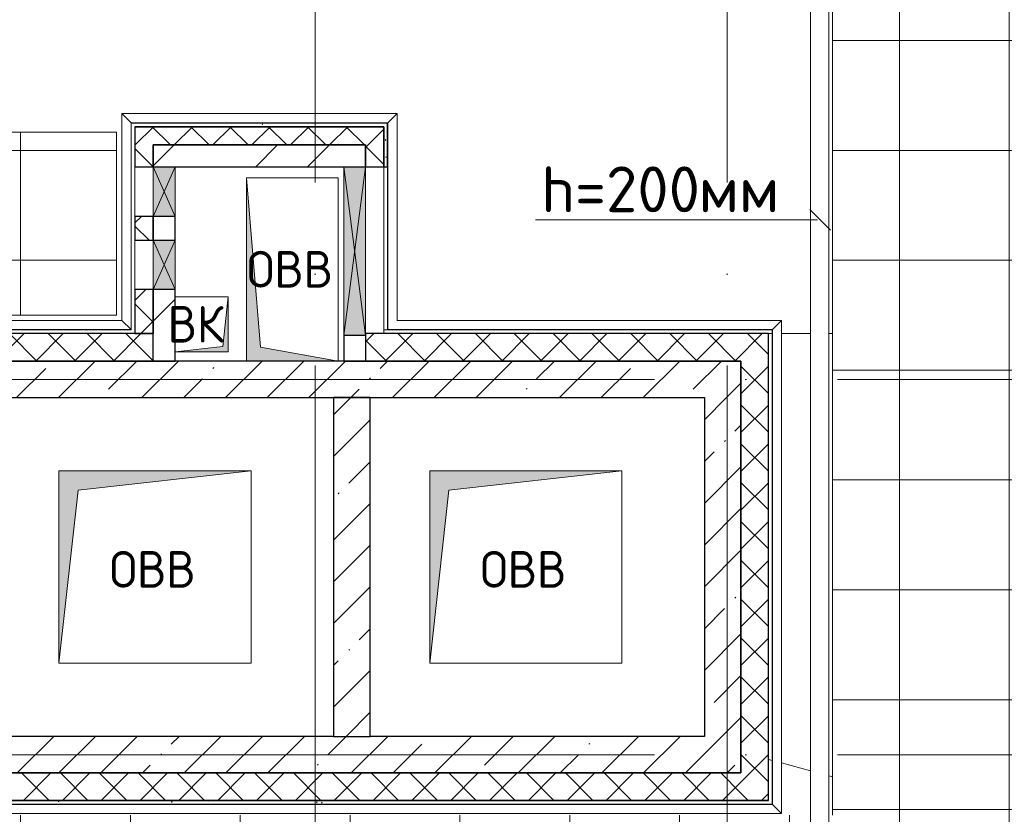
# Model space of a CAD drawing. Header units: millimetres. Extents: x -30540 to 150652, y -11730 to 123410.
# Tile 43 of 113: x 29396 to 34774, y 89374 to 93714. Entities that reach past the tile are written whole.
import ezdxf

# ---------------------------------------------------------------- set-up
doc = ezdxf.new("R2010")
doc.units = ezdxf.units.MM
doc.linetypes.add('ADSK_Линия сетки', pattern=[5000, 4000, -500, 0, -500])
for name, color, linetype, lineweight in [('A-____-NOTE-TEXT', 7, 'Continuous', 18), ('A-GENM-____-OTLN', 7, 'Continuous', 18), ('A-GLAZ-____-MCUT', 7, 'Continuous', 9), ('A-GLAZ-____-OTLN', 7, 'Continuous', 18), ('A-ROOF-____-OTLN', 7, 'Continuous', 18), ('A-ROOF-____-PATT', 7, 'Continuous', 18), ('A-WALL-____-MCUT', 7, 'Continuous', 40), ('A-WALL-____-OTLN', 7, 'Continuous', 18), ('A-WALL-____-PATT', 7, 'Continuous', 40), ('E-CABL-TRAY-OTLN', 7, 'Continuous', 18), ('G-____-____-TEXT', 7, 'Continuous', 9), ('I-WALL-____-MCUT', 7, 'Continuous', 40), ('I-WALL-____-OTLN', 7, 'Continuous', 18), ('M-EQPM-____-OTLN', 7, 'Continuous', 18), ('S-GRID-____-OTLN', 7, 'Continuous', 9)]:
    doc.layers.add(name, color=color, linetype=linetype, lineweight=lineweight)
doc.layers.add('A-DETL-____-OTLN', color=7, linetype='Continuous', lineweight=9, true_color=0x00a600)
doc.styles.add('GOST Common', font='GOST_Common.ttf', dxfattribs={"height": 200})
doc.styles.add('ISOCPEUR', font='isocpeur.ttf', dxfattribs={"height": 250})
pattern_1 = [(45, (0, 0), (-228.0985, 228.0985), []), (45, (228.1, 0), (-228.0985, 228.0985), [403.225, -80.645, 6.706, -73.939])]
pattern_2 = [(45, (0, 0), (-106.06602, 106.06602), []), (135, (0, 0), (-106.06602, -106.06602), [])]
pattern_3 = [(45, (0, 0), (-424.264, 424.264), []), (45, (0, 282.8), (-424.264, 424.264), [])]
pattern_4 = [(0, (0, 0), (0, 600), []), (90, (0, 0), (-600, 4e-14), [])]
pattern_5 = [(0, (0, 0), (406.4, 101.6), [6.706, -298.094, 6.706, -298.094, -1625.6]), (0, (0, 0), (406.4, 101.6), [-609.6, 6.706, -602.894, 6.706, -298.094, -711.2]), (0, (0, 0), (406.4, 101.6), [-1524, 6.706, -196.494, 6.706, -501.294]), (120, (152.4, 50.8), (-291.18818, 301.15272), [6.706, -298.094, 6.706, -298.094, -1625.6]), (120, (152.4, 50.8), (-291.18818, 301.15272), [-609.6, 6.706, -602.894, 6.706, -298.094, -711.2]), (120, (152.4, 50.8), (-291.18818, 301.15272), [-1524, 6.706, -196.494, 6.706, -501.294]), (240, (203.2, 254), (-115.21182, -402.75272), [6.706, -298.094, 6.706, -298.094, -1625.6]), (240, (203.2, 254), (-115.21182, -402.75272), [-609.6, 6.706, -602.894, 6.706, -298.094, -711.2]), (240, (203.2, 254), (-115.21182, -402.75272), [-1524, 6.706, -196.494, 6.706, -501.294])]

# ---------------------------------------------------------------- blocks, each defined once
blk = doc.blocks.new('АР_Канал вертикальный прямоугольный - ВК-7279905-Кровля ЭЛ')
at = {"layer": 'M-EQPM-____-OTLN', "lineweight": 13, "true_color": 0xe2e2e2}
blk.add_hatch(color=254, dxfattribs=at).paths.add_polyline_path([(140, 150), (-150, 150), (-150, -150), (-120, 120), (140, 148.9)])
at = {"layer": 'M-EQPM-____-OTLN', "color": 253, "lineweight": 13, "true_color": 0xaaaaaa}
for p, q in [((140, 150), (-150, 150)), ((-150, 150), (-150, -150)), ((140, 150), (-150, 150)), ((-150, 150), (-150, -150)), ((-150, -150), (-150, 150)), ((-150, 150), (140, 150)), ((-150, -150), (-120, 120)), ((-150, -150), (-120, 120)), ((-120, 120), (140, 148.9)), ((-120, 120), (140, 148.9)), ((-150, -150), (140, -150)), ((140, -150), (-150, -150))]:
    blk.add_line(p, q, dxfattribs=at)
blk = doc.blocks.new('АР_Канал вертикальный прямоугольный - ОВВ-7279603-Кровля ЭЛ')
at = {"layer": 'M-EQPM-____-OTLN', "lineweight": 13, "true_color": 0xe2e2e2}
blk.add_hatch(color=254, dxfattribs=at).paths.add_polyline_path([(250, -500), (-175, -425), (-250, 500), (-250, -500), (-50.9, -500)])
at = {"layer": 'M-EQPM-____-OTLN', "color": 253, "lineweight": 13, "true_color": 0xaaaaaa}
for p, q in [((-250, 500), (-175, -425)), ((-250, 500), (-175, -425)), ((-250, -500), (-250, 500)), ((-250, 500), (250, 500)), ((-250, -500), (-250, 500)), ((250, 500), (-250, 500)), ((-250, 500), (-250, -500)), ((250, 500), (250, -500)), ((250, -500), (250, 500)), ((-175, -425), (250, -500)), ((-175, -425), (250, -500))]:
    blk.add_line(p, q, dxfattribs=at)
blk = doc.blocks.new('АР_Канал вертикальный прямоугольный1 - ОВВ 2-7817720-Кровля ЭЛ')
at = {"layer": 'M-EQPM-____-OTLN', "lineweight": 13, "true_color": 0xe2e2e2}
blk.add_hatch(color=254, dxfattribs=at).paths.add_polyline_path([(-525, -525), (-420, 420), (525, 525), (-525, 525), (-525, -459.1)])
at = {"layer": 'M-EQPM-____-OTLN', "color": 253, "lineweight": 13, "true_color": 0xaaaaaa}
for p, q in [((525, 525), (-525, 525)), ((-525, 525), (-525, -525)), ((-525, -525), (-525, 525)), ((-525, 525), (525, 525)), ((-420, 420), (525, 525)), ((-420, 420), (525, 525)), ((525, 525), (525, -525)), ((-525, -525), (-420, 420)), ((-525, -525), (-420, 420)), ((525, -525), (-525, -525))]:
    blk.add_line(p, q, dxfattribs=at)
blk = doc.blocks.new('АР_Отверстие прямоугольное - ОВВ-7810021-Кровля ЭЛ')
at = {"layer": 'A-GLAZ-____-OTLN', "lineweight": 13, "true_color": 0xf0f0f0}
blk.add_hatch(color=7, dxfattribs=at).paths.add_polyline_path([(-335, -60), (585, -60), (585, 60), (-335, 60)])
at = {"layer": 'A-GLAZ-____-MCUT', "color": 253, "lineweight": 15, "true_color": 0xaaaaaa}
for p, q in [((-335, 60), (-335, -60)), ((585, 60), (585, -60))]:
    blk.add_line(p, q, dxfattribs=at)
at = {"layer": 'A-GLAZ-____-OTLN', "color": 253, "lineweight": 5, "true_color": 0xaaaaaa}
for p, q in [((585, 60), (-335, -60)), ((-335, 60), (585, -60))]:
    blk.add_line(p, q, dxfattribs=at)
at = {"layer": 'A-GLAZ-____-OTLN', "color": 253, "lineweight": 13, "true_color": 0xaaaaaa}
for p, q in [((585, 60), (-335, 60)), ((-335, 60), (-335, -60)), ((585, -60), (585, 60)), ((-335, -60), (585, -60))]:
    blk.add_line(p, q, dxfattribs=at)
blk = doc.blocks.new('АР_Отверстие прямоугольное - ОВВ-7693928-Кровля ЭЛ')
at = {"layer": 'A-GLAZ-____-OTLN', "lineweight": 13, "true_color": 0xf0f0f0}
blk.add_hatch(color=7, dxfattribs=at).paths.add_polyline_path([(-10, -60), (260, -60), (260, 60), (-10, 60)])
at = {"layer": 'A-GLAZ-____-MCUT', "color": 253, "lineweight": 15, "true_color": 0xaaaaaa}
for p, q in [((-10, 60), (-10, -60)), ((260, 60), (260, -60))]:
    blk.add_line(p, q, dxfattribs=at)
at = {"layer": 'A-GLAZ-____-OTLN', "color": 253, "lineweight": 5, "true_color": 0xaaaaaa}
for p, q in [((260, 60), (-10, -60)), ((-10, 60), (260, -60))]:
    blk.add_line(p, q, dxfattribs=at)
at = {"layer": 'A-GLAZ-____-OTLN', "color": 253, "lineweight": 13, "true_color": 0xaaaaaa}
for p, q in [((260, 60), (-10, 60)), ((-10, 60), (-10, -60)), ((260, -60), (260, 60)), ((-10, -60), (260, -60))]:
    blk.add_line(p, q, dxfattribs=at)
blk = doc.blocks.new('АР_Отверстие прямоугольное1 - ВК 2-7683650-Кровля ЭЛ')
at = {"layer": 'A-GLAZ-____-OTLN', "lineweight": 13, "true_color": 0xf0f0f0}
blk.add_hatch(color=7, dxfattribs=at).paths.add_polyline_path([(260, 60), (-10, 60), (-10, -60), (260, -60)])
at = {"layer": 'A-GLAZ-____-MCUT', "color": 253, "lineweight": 15, "true_color": 0xaaaaaa}
for p, q in [((-10, 60), (-10, -60)), ((260, 60), (260, -60))]:
    blk.add_line(p, q, dxfattribs=at)
at = {"layer": 'A-GLAZ-____-OTLN', "color": 253, "lineweight": 5, "true_color": 0xaaaaaa}
for p, q in [((260, 60), (-10, -60)), ((-10, 60), (260, -60))]:
    blk.add_line(p, q, dxfattribs=at)
at = {"layer": 'A-GLAZ-____-OTLN', "color": 253, "lineweight": 13, "true_color": 0xaaaaaa}
for p, q in [((260, 60), (-10, 60)), ((-10, 60), (-10, -60)), ((260, -60), (260, 60)), ((-10, -60), (260, -60))]:
    blk.add_line(p, q, dxfattribs=at)
blk = doc.blocks.new('_GM_Dt-St-D_Фартук гнутый из оцинкованной стали_Пристенный_Тип 1__c-верхняя кромка с отгибом_ - ФС-1_3_50х70У100-1_5_t__RAL7016-7419940-Кровля ЭЛ')
at = {"layer": 'A-GENM-____-OTLN', "color": 253, "lineweight": 13, "true_color": 0xaaaaaa}
for p, q in [((8571.5, 0), (0, 0)), ((8571.5, 1.5), (8550, 1.5)), ((8571.5, 0), (8571.5, 1.5)), ((8571.5, 0), (8621.5, -50)), ((8621.5, -50), (0, -50))]:
    blk.add_line(p, q, dxfattribs=at)
blk = doc.blocks.new('_GM_Dt-St-D_Фартук гнутый из оцинкованной стали_Пристенный_Тип 1__c-верхняя кромка с отгибом_ - ФС-1_3_50х70У100-1_5_t__RAL7016-7348797-Кровля ЭЛ')
at = {"layer": 'A-GENM-____-OTLN', "color": 253, "lineweight": 13, "true_color": 0xaaaaaa}
for p, q in [((0, 50), (2693, 50)), ((50, 0), (0, 50)), ((50, 0), (2643, 0)), ((50, 0), (50, -1.5)), ((2693, 50), (2643, 0)), ((2643, -1.5), (2643, 0)), ((50, -1.5), (2643, -1.5))]:
    blk.add_line(p, q, dxfattribs=at)
blk = doc.blocks.new('_GM_Dt-St-D_Фартук гнутый из оцинкованной стали_Пристенный_Тип 1__c-верхняя кромка с отгибом_ - ФС-1_3_50х70У100-1_5_t__RAL7016-7348795-Кровля ЭЛ')
at = {"layer": 'A-GENM-____-OTLN', "color": 253, "lineweight": 13, "true_color": 0xaaaaaa}
for p, q in [((0, 0), (2101.5, 0)), ((50, 50), (2151.5, 50)), ((2151.5, 50), (2101.5, 0)), ((2101.5, -1.5), (2101.5, 0)), ((0, -1.5), (2101.5, -1.5))]:
    blk.add_line(p, q, dxfattribs=at)
blk = doc.blocks.new('_GM_Dt-St-D_Фартук гнутый из оцинкованной стали_Пристенный_Тип 1__c-верхняя кромка с отгибом_ - ФС-1_3_50х70У100-1_5_t__RAL7016-7351430-Кровля ЭЛ')
at = {"layer": 'A-GENM-____-OTLN', "color": 253, "lineweight": 13, "true_color": 0xaaaaaa}
for p, q in [((0, 50), (1131.5, 50)), ((50, 0), (0, 50)), ((50, 0), (1181.5, 0)), ((50, 0), (50, -1.5)), ((1181.5, -1.5), (1181.5, 0))]:
    blk.add_line(p, q, dxfattribs=at)
blk = doc.blocks.new('_GM_Dt-St-D_Фартук гнутый из оцинкованной стали_Пристенный_Тип 1__c-верхняя кромка с отгибом_ - ФС-1_3_50х70У100-1_5_t__RAL7016-7351509-Кровля ЭЛ')
at = {"layer": 'A-GENM-____-OTLN', "color": 253, "lineweight": 13, "true_color": 0xaaaaaa}
for p, q in [((0, 50), (1503, 50)), ((50, 0), (0, 50)), ((50, 0), (1453, 0)), ((50, 0), (50, -1.5)), ((1503, 50), (1453, 0)), ((1453, -1.5), (1453, 0)), ((50, -1.5), (71.5, -1.5))]:
    blk.add_line(p, q, dxfattribs=at)
blk = doc.blocks.new('_GM_Dt-St-D_Фартук гнутый из оцинкованной стали_Пристенный_Тип 1__c-верхняя кромка с отгибом_ - ФС-1_3_50х70У100-1_5_t__RAL7016-7351485-Кровля ЭЛ')
at = {"layer": 'A-GENM-____-OTLN', "color": 253, "lineweight": 13, "true_color": 0xaaaaaa}
for p, q in [((0, -50), (50, 0)), ((50, 1.5), (50, 0)), ((1181.5, 1.5), (50, 1.5)), ((1181.5, 0), (50, 0)), ((1181.5, 0), (1181.5, 1.5)), ((1131.5, -50), (0, -50))]:
    blk.add_line(p, q, dxfattribs=at)
blk = doc.blocks.new('_GM_Dt-St-D_Фартук гнутый из оцинкованной стали_Пристенный_Тип 1__c-верхняя кромка с отгибом_ - ФС-1_3_50х70У100-1_5_t__RAL7016-7355109-Кровля ЭЛ')
at = {"layer": 'A-GENM-____-OTLN', "color": 253, "lineweight": 13, "true_color": 0xaaaaaa}
for p, q in [((0, 0), (2218.5, 0)), ((0, 0), (0, -1.5)), ((50, 50), (2168.5, 50)), ((2168.5, 50), (2218.5, 0)), ((2218.5, -1.5), (2218.5, 0)), ((0, -1.5), (2218.5, -1.5))]:
    blk.add_line(p, q, dxfattribs=at)
blk = doc.blocks.new('Наметкина 10_РД_АР_К2_отсоединено_rvt-1-Кровля ЭЛ')
at = {"layer": 'A-ROOF-____-PATT', "lineweight": 5, "true_color": 0xaaaaaa}
h = blk.add_hatch(dxfattribs=at)
h.set_pattern_fill('FP_14', color=253, style=0, pattern_type=2)
h.set_pattern_definition(pattern_4)
h.paths.add_polyline_path([(29812.6, 92100), (29925.3, 92100), (29925.3, 93100), (26535.3, 93100), (26535.3, 99675), (26980.3, 99675), (26980.3, 101675), (30180.1, 101675), (30180.1, 107575), (26810.3, 107575), (26810.3, 114050), (31655.1, 114050), (31655.1, 117172.6), (37886.9, 117172.6), (37886.9, 110560), (41665.3, 110560), (41665.3, 103575), (39665.3, 103575), (39665.3, 97675), (40565.3, 97675), (40565.3, 102675), (42565.3, 102675), (42565.3, 111460), (38786.9, 111460), (38786.9, 118072.6), (30655.1, 118072.6), (30655.1, 114950), (24935.3, 114950), (24935.3, 101675), (25635.3, 101675), (25635.3, 92100), (27053.8, 92100), (27053.8, 92441.5), (27836.8, 92441.5), (27836.8, 92100), (27866.8, 92100)])
h.paths.add_polyline_path([(27765.3, 92100), (27785.3, 92100), (27785.3, 92370), (27765.3, 92370)])
h = blk.add_hatch(dxfattribs=at)
h.set_pattern_fill('FP_14', color=253, style=0, pattern_type=2)
h.set_pattern_definition(pattern_4)
h.paths.add_polyline_path([(27769, 76550), (31760.3, 76550), (31760.3, 78250), (42335.3, 78250), (42335.3, 79150), (41035.3, 79150), (41035.3, 82970), (36860.3, 82970), (36860.3, 83378.5), (36788.8, 83378.5), (36788.8, 88221.5), (36860.3, 88221.5), (36860.3, 89378.5), (35063.8, 89378.5), (35063.8, 94501.5), (35113.8, 94451.5), (35115.3, 96920), (35655.3, 96920), (35655.3, 98020), (33835.3, 98020), (33835.3, 89370), (33814.9, 89370), (33814.9, 88528.9), (33809.9, 88484.4), (33795.1, 88442.1), (33771.3, 88404.2), (33758.6, 88391.5), (35360.3, 88391.5), (35360.3, 84915), (34135.3, 84915), (34135.3, 83540.9), (34235.3, 83540.9), (34235.3, 83550), (34535.3, 83550), (34535.3, 83540.9), (35960.3, 83540.9), (35960.3, 82070), (37068.8, 82070), (37068.8, 82141.5), (39481.8, 82141.5), (39481.8, 82070), (40135.3, 82070), (40135.3, 79150), (30710.3, 79150), (30710.3, 77150), (28710.3, 77150), (28710.3, 83250), (27710.3, 83250), (27710.3, 76550)])
h.paths.add_polyline_path([(40705.3, 81550), (40435.3, 81550), (40435.3, 81850), (40735.3, 81850), (40735.3, 81550)])
h.paths.add_polyline_path([(37986.9, 82070), (39410.3, 82070), (39410.3, 82090), (37120.3, 82090), (37120.3, 82070), (37240.3, 82070)])
h.paths.add_polyline_path([(26413.8, 85800), (26413.8, 88391.5), (28235.3, 88391.5), (28235.3, 88420), (29635.3, 88420), (29635.3, 88391.5), (29832.2, 88391.5), (29860.2, 88409.1), (29902.4, 88423.9), (29946.9, 88428.9), (33614.9, 88428.9), (33645.8, 88433.8), (33673.7, 88448), (33695.8, 88470.1), (33710, 88498), (33714.9, 88528.9), (33714.9, 89370), (25505.3, 89370), (25505.3, 85800)])
h.paths.add_polyline_path([(35720.3, 87975), (35470.3, 87975), (35470.3, 88225), (35720.3, 88225), (35720.3, 88200)])
h.paths.add_polyline_path([(36860.3, 88150), (36860.3, 88170), (36840.3, 88170), (36840.3, 88150)])
h.paths.add_polyline_path([(35695.3, 88975), (35470.3, 88975), (35470.3, 89225), (35720.3, 89225), (35720.3, 88975)])
at = {"layer": 'A-WALL-____-PATT', "lineweight": 5, "true_color": 0xaaaaaa}
h = blk.add_hatch(dxfattribs=at)
h.set_pattern_fill('FP_16', color=253, style=0, pattern_type=2)
h.set_pattern_definition(pattern_5)
h.paths.add_polyline_path([(31385.3, 93130), (31405.3, 93130), (31405.3, 93150), (30025.3, 93150), (30025.3, 93130), (30834.4, 93130)])
h = blk.add_hatch(dxfattribs=at)
h.set_pattern_fill('FP_13', color=253, style=0, pattern_type=2)
h.set_pattern_definition(pattern_2)
h.paths.add_polyline_path([(31285.3, 93030), (31285.3, 93130), (30025.3, 93130), (30025.3, 93030), (30834.4, 93030)])
h = blk.add_hatch(dxfattribs=at)
h.set_pattern_fill('FP_13', color=253, style=0, pattern_type=2)
h.set_pattern_definition(pattern_2)
h.paths.add_polyline_path([(31385.3, 92910), (31385.3, 93130), (31285.3, 93130), (31285.3, 92910)])
h = blk.add_hatch(dxfattribs=at)
h.set_pattern_fill('FP_16', color=253, style=0, pattern_type=2)
h.set_pattern_definition(pattern_5)
h.paths.add_polyline_path([(31405.3, 92910), (31405.3, 93130), (31385.3, 93130), (31385.3, 92910)])
h = blk.add_hatch(dxfattribs=at)
h.set_pattern_fill('FP_13', color=253, style=0, pattern_type=2)
h.set_pattern_definition(pattern_2)
h.paths.add_polyline_path([(30125.3, 92000), (30125.3, 92240), (30025.3, 92240), (30025.3, 92000)])
h.paths.add_polyline_path([(30025.3, 92510), (30125.3, 92510), (30125.3, 92640), (30025.3, 92640)])
h.paths.add_polyline_path([(30025.3, 92910), (30125.3, 92910), (30125.3, 93030), (30025.3, 93030)])
h = blk.add_hatch(dxfattribs=at)
h.set_pattern_fill('FP_12', color=253, style=0, pattern_type=2)
h.set_pattern_definition(pattern_3)
h.paths.add_polyline_path([(31285.3, 92910), (31285.3, 93030), (30125.3, 93030), (30125.3, 92910), (31165.3, 92910)])
h = blk.add_hatch(dxfattribs=at)
h.set_pattern_fill('FP_12', color=253, style=0, pattern_type=2)
h.set_pattern_definition(pattern_3)
h.paths.add_polyline_path([(30245.3, 91850), (30245.3, 92240), (30125.3, 92240), (30125.3, 91850)])
h.paths.add_polyline_path([(30245.3, 92510), (30245.3, 92640), (30125.3, 92640), (30125.3, 92510)])
h = blk.add_hatch(dxfattribs=at)
h.set_pattern_fill('FP_13', color=253, style=0, pattern_type=2)
h.set_pattern_definition(pattern_2)
h.paths.add_polyline_path([(30125.3, 91850), (30125.3, 92000), (24935.3, 92000), (24935.3, 91850), (29812.6, 91850)])
h = blk.add_hatch(dxfattribs=at)
h.set_pattern_fill('FP_13', color=253, style=0, pattern_type=2)
h.set_pattern_definition(pattern_2)
h.paths.add_polyline_path([(33335.3, 91850), (33485.3, 91850), (33485.3, 92000), (31285.3, 92000), (31285.3, 91850), (31856.2, 91850)])
h = blk.add_hatch(dxfattribs=at)
h.set_pattern_fill('FP_11', color=253, style=0, pattern_type=2)
h.set_pattern_definition(pattern_1)
h.paths.add_polyline_path([(33135.3, 91650), (33335.3, 91650), (33335.3, 91850), (24935.3, 91850), (24935.3, 91650), (31856.2, 91650)])
h = blk.add_hatch(dxfattribs=at)
h.set_pattern_fill('FP_13', color=253, style=0, pattern_type=2)
h.set_pattern_definition(pattern_2)
h.paths.add_polyline_path([(33485.3, 89450), (33485.3, 91850), (33335.3, 91850), (33335.3, 89450)])
h = blk.add_hatch(dxfattribs=at)
h.set_pattern_fill('FP_11', color=253, style=0, pattern_type=2)
h.set_pattern_definition(pattern_1)
h.paths.add_polyline_path([(31310.3, 89800), (31310.3, 91650), (31110.3, 91650), (31110.3, 89800)])
h = blk.add_hatch(dxfattribs=at)
h.set_pattern_fill('FP_11', color=253, style=0, pattern_type=2)
h.set_pattern_definition(pattern_1)
h.paths.add_polyline_path([(33335.3, 89600), (33335.3, 91650), (33135.3, 91650), (33135.3, 89600)])
h = blk.add_hatch(dxfattribs=at)
h.set_pattern_fill('FP_11', color=253, style=0, pattern_type=2)
h.set_pattern_definition(pattern_1)
h.paths.add_polyline_path([(33135.3, 89600), (33135.3, 89800), (24935.3, 89800), (24935.3, 89600), (31856.2, 89600)])
h = blk.add_hatch(dxfattribs=at)
h.set_pattern_fill('FP_13', color=253, style=0, pattern_type=2)
h.set_pattern_definition(pattern_2)
h.paths.add_polyline_path([(33335.3, 89450), (33335.3, 89600), (24935.3, 89600), (24935.3, 89450), (31856.2, 89450)])
h = blk.add_hatch(dxfattribs=at)
h.set_pattern_fill('FP_16', color=253, style=0, pattern_type=2)
h.set_pattern_definition(pattern_5)
h.paths.add_polyline_path([(33485.3, 89430), (33485.3, 89450), (24835.3, 89450), (24835.3, 89430), (31856.2, 89430)])
at = {"layer": 'A-ROOF-____-OTLN', "color": 253, "lineweight": 13, "true_color": 0xaaaaaa}
for p, q in [((33835.3, 98020), (33835.3, 89370)), ((29925.3, 93100), (26535.3, 93100)), ((29925.3, 92100), (29925.3, 93100)), ((27836.8, 92100), (29925.3, 92100)), ((31385.3, 92020), (31385.3, 92000)), ((33505.3, 92000), (33485.3, 92000)), ((33485.3, 92000), (33505.3, 92000)), ((33714.9, 92000), (33556.8, 92000)), ((33556.8, 92000), (33714.9, 92000)), ((33835.3, 92000), (33814.9, 92000)), ((33814.9, 92000), (33835.3, 92000)), ((33505.3, 89668.6), (33485.3, 89674)), ((33714.9, 89611.5), (33556.8, 89654.6)), ((33835.3, 89578.8), (33814.9, 89584.3))]:
    blk.add_line(p, q, dxfattribs=at)
at = {"layer": 'A-WALL-____-MCUT', "color": 253, "lineweight": 30, "true_color": 0xaaaaaa}
for p, q in [((31405.3, 93150), (30025.3, 93150)), ((31405.3, 93130), (31405.3, 93150)), ((31285.3, 93130), (30025.3, 93130)), ((30025.3, 93130), (30025.3, 93030)), ((30025.3, 93130), (31385.3, 93130)), ((31385.3, 93130), (31285.3, 93130)), ((31385.3, 92910), (31385.3, 93130)), ((31385.3, 93130), (31385.3, 92910)), ((31405.3, 92910), (31405.3, 93130)), ((30025.3, 93030), (30025.3, 92910)), ((30125.3, 93030), (31285.3, 93030)), ((30125.3, 92910), (30125.3, 93030)), ((31285.3, 93030), (31285.3, 92910)), ((30025.3, 92910), (30125.3, 92910)), ((31285.3, 92910), (31385.3, 92910)), ((31385.3, 92910), (31405.3, 92910)), ((30125.3, 92640), (30025.3, 92640)), ((30025.3, 92640), (30025.3, 92510)), ((30125.3, 92510), (30125.3, 92640)), ((30025.3, 92510), (30125.3, 92510)), ((30125.3, 92240), (30025.3, 92240)), ((30025.3, 92240), (30025.3, 92000)), ((30125.3, 92000), (30125.3, 92240)), ((30125.3, 92000), (24935.3, 92000)), ((30025.3, 92000), (30125.3, 92000)), ((30125.3, 91850), (30125.3, 92000)), ((33485.3, 92000), (31285.3, 92000)), ((31285.3, 92000), (31285.3, 91990)), ((31285.3, 91990), (31285.3, 91850)), ((33485.3, 91850), (33485.3, 92000)), ((33335.3, 91850), (24935.3, 91850)), ((24935.3, 91850), (30125.3, 91850)), ((31285.3, 91850), (33335.3, 91850)), ((33335.3, 91650), (33335.3, 91850)), ((33335.3, 91850), (33335.3, 89600)), ((33485.3, 89450), (33485.3, 91850)), ((25235.3, 91650), (33135.3, 91650)), ((31110.3, 91650), (31110.3, 89800)), ((31310.3, 91650), (31110.3, 91650)), ((31310.3, 89800), (31310.3, 91650)), ((33135.3, 91650), (33135.3, 89800)), ((33335.3, 89600), (33335.3, 91650)), ((31110.3, 89800), (29285.3, 89800)), ((31110.3, 89800), (31310.3, 89800)), ((33135.3, 89800), (31310.3, 89800)), ((24935.3, 89600), (33135.3, 89600)), ((33335.3, 89600), (24935.3, 89600)), ((33135.3, 89600), (33335.3, 89600)), ((33485.3, 89450), (24835.3, 89450)), ((24935.3, 89450), (33335.3, 89450)), ((33335.3, 89450), (33485.3, 89450)), ((24835.3, 89430), (33485.3, 89430))]:
    blk.add_line(p, q, dxfattribs=at)
at = {"layer": 'A-WALL-____-OTLN', "color": 253, "lineweight": 13, "true_color": 0xaaaaaa}
for p, q in [((30025.3, 92910), (30125.3, 92910)), ((30025.3, 92640), (30025.3, 92910)), ((30125.3, 92910), (30125.3, 92640)), ((31385.3, 92020), (31385.3, 92910)), ((31405.3, 92910), (31405.3, 92020)), ((30025.3, 92640), (30125.3, 92640)), ((30125.3, 92510), (30025.3, 92510)), ((30025.3, 92240), (30025.3, 92510)), ((30125.3, 92510), (30125.3, 92240)), ((30025.3, 92240), (30125.3, 92240)), ((31385.3, 92020), (31405.3, 92020))]:
    blk.add_line(p, q, dxfattribs=at)
at = {"layer": 'I-WALL-____-MCUT', "color": 253, "lineweight": 30, "true_color": 0xaaaaaa}
for p, q in [((31285.3, 93030), (30125.3, 93030)), ((30125.3, 93030), (30125.3, 92910)), ((31285.3, 92910), (31285.3, 93030)), ((30125.3, 92910), (30245.3, 92910)), ((30245.3, 92910), (31165.3, 92910)), ((31165.3, 92910), (31285.3, 92910)), ((30245.3, 92640), (30125.3, 92640)), ((30125.3, 92640), (30125.3, 92510)), ((30245.3, 92510), (30245.3, 92640)), ((30125.3, 92510), (30245.3, 92510)), ((30245.3, 92240), (30125.3, 92240)), ((30125.3, 92240), (30125.3, 92000)), ((30245.3, 91850), (30245.3, 92240)), ((31285.3, 91990), (31165.3, 91990)), ((31165.3, 91990), (31165.3, 91850)), ((30125.3, 91850), (30245.3, 91850)), ((31165.3, 91850), (31285.3, 91850))]:
    blk.add_line(p, q, dxfattribs=at)
at = {"layer": 'I-WALL-____-OTLN', "color": 253, "lineweight": 13, "true_color": 0xaaaaaa}
for p, q in [((30125.3, 92640), (30125.3, 92910)), ((30245.3, 92910), (30245.3, 92640)), ((31165.3, 91990), (31165.3, 92910)), ((31285.3, 92910), (31285.3, 92000)), ((30125.3, 92640), (30245.3, 92640)), ((30245.3, 92510), (30125.3, 92510)), ((30125.3, 92240), (30125.3, 92510)), ((30245.3, 92510), (30245.3, 92240)), ((30125.3, 92240), (30245.3, 92240)), ((31165.3, 91990), (31285.3, 91990))]:
    blk.add_line(p, q, dxfattribs=at)
at = {"layer": 'A-GENM-____-OTLN', "color": 253, "lineweight": 13, "true_color": 0xaaaaaa}
for name, p in [('_GM_Dt-St-D_Фартук гнутый из оцинкованной стали_Пристенный_Тип 1__c-верхняя кромка с отгибом_ - ФС-1_3_50х70У100-1_5_t__RAL7016-7351509-Кровля ЭЛ', (29953.8, 93151.5)), ('_GM_Dt-St-D_Фартук гнутый из оцинкованной стали_Пристенный_Тип 1__c-верхняя кромка с отгибом_ - ФС-1_3_50х70У100-1_5_t__RAL7016-7355109-Кровля ЭЛ', (27785.3, 92021.5)), ('_GM_Dt-St-D_Фартук гнутый из оцинкованной стали_Пристенный_Тип 1__c-верхняя кромка с отгибом_ - ФС-1_3_50х70У100-1_5_t__RAL7016-7348795-Кровля ЭЛ', (31405.3, 92021.5)), ('_GM_Dt-St-D_Фартук гнутый из оцинкованной стали_Пристенный_Тип 1__c-верхняя кромка с отгибом_ - ФС-1_3_50х70У100-1_5_t__RAL7016-7419940-Кровля ЭЛ', (24935.3, 89428.5))]:
    blk.add_blockref(name, p, dxfattribs=at)
for name, p, rotation in [('_GM_Dt-St-D_Фартук гнутый из оцинкованной стали_Пристенный_Тип 1__c-верхняя кромка с отгибом_ - ФС-1_3_50х70У100-1_5_t__RAL7016-7351485-Кровля ЭЛ', (30003.8, 93201.5), 269.999999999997), ('_GM_Dt-St-D_Фартук гнутый из оцинкованной стали_Пристенный_Тип 1__c-верхняя кромка с отгибом_ - ФС-1_3_50х70У100-1_5_t__RAL7016-7351430-Кровля ЭЛ', (31406.8, 93201.5), 270.000000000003), ('_GM_Dt-St-D_Фартук гнутый из оцинкованной стали_Пристенный_Тип 1__c-верхняя кромка с отгибом_ - ФС-1_3_50х70У100-1_5_t__RAL7016-7348797-Кровля ЭЛ', (33506.8, 92071.5), 270.000000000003)]:
    blk.add_blockref(name, p, dxfattribs=dict(at, rotation=rotation))
at = {"layer": 'A-GLAZ-____-OTLN', "color": 253, "lineweight": 13, "true_color": 0xaaaaaa}
for name, p, rotation in [('АР_Отверстие прямоугольное1 - ВК 2-7683650-Кровля ЭЛ', (30185.3, 92900), 269.9999999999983), ('АР_Отверстие прямоугольное - ОВВ-7810021-Кровля ЭЛ', (31225.3, 92325), 89.99999999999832), ('АР_Отверстие прямоугольное - ОВВ-7693928-Кровля ЭЛ', (30185.3, 92250), 89.99999999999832)]:
    blk.add_blockref(name, p, dxfattribs=dict(at, rotation=rotation))
at = {"layer": 'M-EQPM-____-OTLN', "color": 253, "lineweight": 13, "true_color": 0xaaaaaa}
for name, p in [('АР_Канал вертикальный прямоугольный - ОВВ-7279603-Кровля ЭЛ', (30885.3, 92350)), ('АР_Канал вертикальный прямоугольный1 - ОВВ 2-7817720-Кровля ЭЛ', (30135.3, 90725)), ('АР_Канал вертикальный прямоугольный1 - ОВВ 2-7817720-Кровля ЭЛ', (32160.3, 90725))]:
    blk.add_blockref(name, p, dxfattribs=at)
at = {"layer": 'M-EQPM-____-OTLN', "color": 253, "lineweight": 13, "true_color": 0xaaaaaa, "rotation": 180}
blk.add_blockref('АР_Канал вертикальный прямоугольный - ВК-7279905-Кровля ЭЛ', (30385.3, 92050), dxfattribs=at)
at = {"layer": 'A-____-NOTE-TEXT', "color": 253, "lineweight": 5, "true_color": 0xaaaaaa, "char_height": 200, "attachment_point": 1, "style": 'GOST Common'}
for s, insert, width in [('ОВВ', (30637.1, 92451.2), 609.282), ('ВК', (30203.5, 92151.2), 400.844), ('ОВВ', (29887.1, 90812.2), 609.282), ('ОВВ', (31912.1, 90812.2), 609.282)]:
    blk.add_mtext(s, dxfattribs=dict(at, insert=insert, width=width))

msp = doc.modelspace()

# ---------------------------------------------------------------- linework, layer by layer
at = {"layer": 'A-DETL-____-OTLN', "color": 1, "true_color": 0xff0000}
for p, q in [((33825.3, 92563.9), (33712.2, 92677)), ((33753.6, 92620.4), (32213.6, 92620.4))]:
    msp.add_line(p, q, dxfattribs=at)
at = {"layer": 'E-CABL-TRAY-OTLN', "color": 1, "true_color": 0xff0000}
for p, q in [((33714.9, 88603.9), (33714.9, 100414.9)), ((33814.9, 88603.9), (33814.9, 100414.9))]:
    msp.add_line(p, q, dxfattribs=at)
at = {"layer": 'S-GRID-____-OTLN', "color": 253, "linetype": 'ADSK_Линия сетки', "true_color": 0xaaaaaa}
for p, q in [((31010.3, 67824.7), (31010.3, 122287.9)), ((33260.3, 67824.7), (33260.3, 122287.9)), ((67863.4, 91750), (9800.2, 91750)), ((67863.4, 89700), (9800.2, 89700))]:
    msp.add_line(p, q, dxfattribs=at)

# ---------------------------------------------------------------- block references
at = {"lineweight": 5}
msp.add_blockref('Наметкина 10_РД_АР_К2_отсоединено_rvt-1-Кровля ЭЛ', (0, 0), dxfattribs=at)

# ---------------------------------------------------------------- texts
at = {"layer": 'G-____-____-TEXT', "color": 1, "true_color": 0xff0000, "char_height": 250, "attachment_point": 1, "style": 'ISOCPEUR'}
for s, insert, width in [('h=200', (32244, 92912.9), 1042.194), ('мм', (33103.9, 92912.9), 481.012)]:
    msp.add_mtext(s, dxfattribs=dict(at, insert=insert, width=width))

doc.saveas('drawing.dxf')
